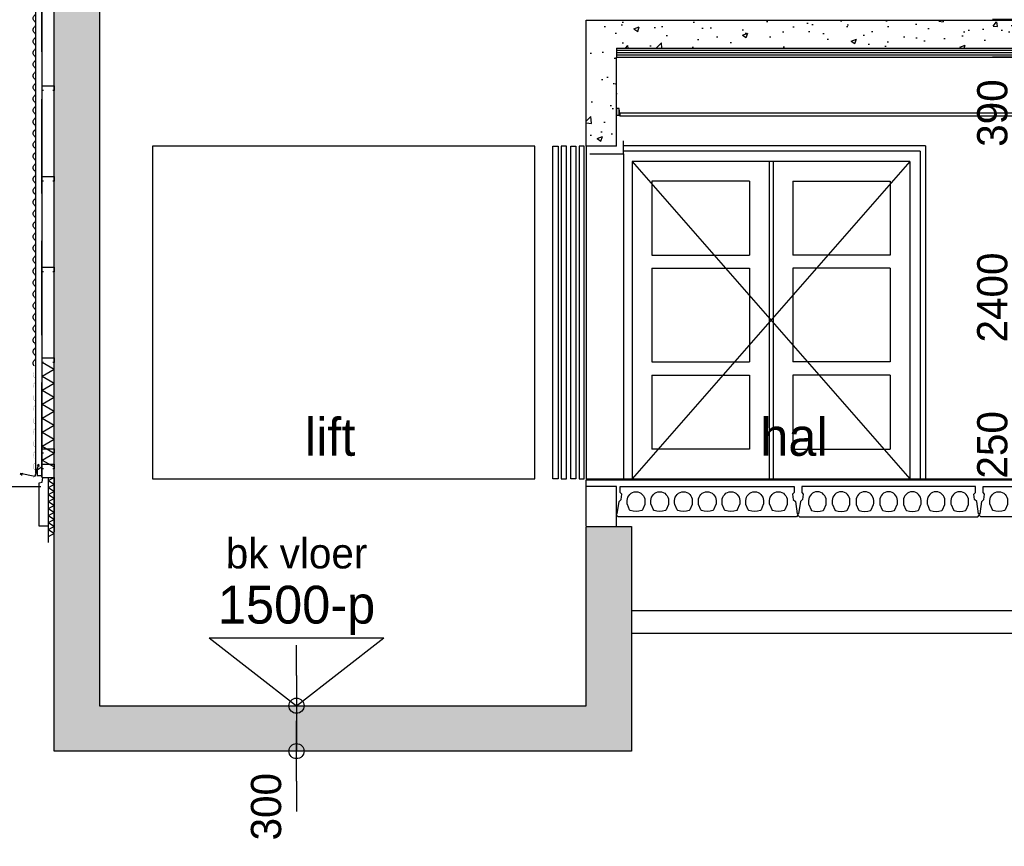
# Model space of a CAD drawing. Extents: x 0 to 140000, y 0 to 84100.
# Tile 87 of 105: x 105968 to 112482, y 43205 to 48672. Entities that reach past the tile are written whole.
import ezdxf
from ezdxf.enums import TextEntityAlignment as Align

# ---------------------------------------------------------------- set-up
doc = ezdxf.new("R2010")
doc.units = 0
doc.header["$LTSCALE"] = 100
doc.header["$MEASUREMENT"] = 0
doc.header["$PDMODE"] = 35
doc.header["$PDSIZE"] = 5
doc.linetypes.add('B0701', pattern=[9.375, 6.25, -3.125])
doc.layers.get('0').update_dxf_attribs({"linetype": 'CONTINUOUS'})
doc.layers.get('DEFPOINTS').update_dxf_attribs({"linetype": 'CONTINUOUS'})
for name, color, linetype in [('AA27K---_ISOLATIE', 1, 'CONTINUOUS'), ('AA28----_ARCEER', 2, 'CONTINUOUS'), ('AA28----_KONSTRUKTIE', 1, 'CONTINUOUS'), ('AA28MH--_METAAL', 1, 'CONTINUOUS'), ('AI31----_BUITENKOZIJN', 7, 'CONTINUOUS'), ('AL$8A---_HULPLIJNEN', 1, 'CONTINUOUS'), ('AL11----_GRONDWERK', 4, 'CONTINUOUS'), ('AL21XI--_HOUT', 7, 'CONTINUOUS'), ('AL23----_VLOEREN', 7, 'CONTINUOUS'), ('AL24G---_PREFABBETON', 2, 'CONTINUOUS'), ('AL27K---_ISOLATIE', 7, 'CONTINUOUS'), ('AL28----_KONSTRUKTIE', 3, 'CONTINUOUS'), ('AL28MH--_METAAL', 3, 'CONTINUOUS'), ('AL32----_BINNENKOZ', 7, 'CONTINUOUS'), ('AL41----_BUITENWANDA', 2, 'CONTINUOUS'), ('AL43----_ARCEER', 1, 'CONTINUOUS'), ('AL43----_VLOERAFW', 1, 'CONTINUOUS'), ('AL45----_PLAFONDAFW', 7, 'CONTINUOUS'), ('AL81----_INVVERKRSR', 7, 'CONTINUOUS'), ('AM$1A---_ALGEMEEN', 1, 'CONTINUOUS'), ('AT$1A---_ALGEMEEN', 7, 'CONTINUOUS')]:
    doc.layers.add(name, color=color, linetype=linetype)
doc.styles.add('00_10', font='B-GBP.shx', dxfattribs={"height": 12})
doc.styles.add('B-01', font='b-gbp')
doc.dimstyles.new('BV100-18', dxfattribs={"dimscale": 100, "dimtxt": 2, "dimasz": 2, "dimexe": 3, "dimexo": 3, "dimgap": 1, "dimtad": 1, "dimdec": 0, "dimzin": 0, "dimtxsty": 'B-01', "dimblk": 'TOD', "dimcen": 1, "dimdle": 1.25, "dimse1": 1, "dimse2": 1, "dimclrd": 1, "dimclre": 1, "dimclrt": 1, "dimazin": 3, "dimtfac": 0.5, "dimtdec": 0, "dimtix": 1, "dimtmove": 0, "dimatfit": 3, "dimtolj": 1, "dimtzin": 0})
pattern_1 = [(50, (0, 0), (358.6301, -31.3761), [37.5, -412.5]), (355, (0, 0), (-69.3757, 376.0961), [30, -330]), (100.4514, (29.9, -2.6), (289.2547, 344.7198), [31.8701, -350.5711]), (46.1842, (0, 100), (533.6205, -82.7595), [56.25, -618.75]), (96.6356, (44.47, 93.1), (467.3314, 487.059), [47.8051, -525.8565]), (351.1842, (0, 100), (467.331, 487.0593), [45, -495]), (21, (50, 75), (298.4535, -201.30945), [37.5, -412.5]), (326, (50, 75), (121.6577, 362.575), [30, -330]), (71.4514, (74.87, 58.22), (420.1113, 161.26525), [31.8701, -350.5711]), (37.5, (0, 0), (6.07993, 166.44693), [0, -326, 0, -335, 0, -331.25]), (7.5, (0, 0), (131.53477, 197.20586), [0, -191, 0, -318.5, 0, -126.25]), (327.5, (-111.5, 0), (266.91122, -11.27744), [0, -125, 0, -390, 0, -517.5]), (317.5, (-161.5, 0), (291.5931, 50.0525), [0, -162.5, 0, -259, 0, -367.5])]

# ---------------------------------------------------------------- blocks, each defined once
blk = doc.blocks.new('ARC880')
at = {"color": 0}
for q in [(-46.2, -40), (46.2, -40)]:
    blk.add_line((0, 40), q, dxfattribs=at)
blk = doc.blocks.new('TOD')
for p, q in [((0, -1), (0, 1)), ((-1, 0), (1, 0))]:
    blk.add_line(p, q)
blk.add_circle((0, 0), 0.25)
blk = doc.blocks.new('*D139')
at = {"color": 1, "linetype": 'BYBLOCK'}
for p, q in [((112604, 48874.7), (112604, 49074.7)), ((112604, 48674.7), (112604, 48424.7)), ((112604, 48674.7), (112604, 48424.7)), ((112604, 48224.7), (112604, 48024.7))]:
    blk.add_line(p, q, dxfattribs=at)
at = {"layer": 'DEFPOINTS', "color": 0, "linetype": 'BYBLOCK'}
for p in [(112404, 48674.7), (112604, 48424.7), (112604, 48424.7)]:
    blk.add_point(p, dxfattribs=at)
at = {"color": 1, "linetype": 'BYBLOCK', "xscale": 200, "yscale": 200, "zscale": 200}
for p, rotation in [((112604, 48674.7), 270), ((112604, 48424.7), 90)]:
    blk.add_blockref('TOD', p, dxfattribs=dict(at, rotation=rotation))
at = {"color": 1, "linetype": 'BYBLOCK', "insert": (112169.5, 49000.2), "char_height": 200, "attachment_point": 5, "rotation": 90, "style": 'B-01'}
blk.add_mtext('\\A1;250', dxfattribs=at)
blk = doc.blocks.new('*D140')
at = {"color": 1, "linetype": 'BYBLOCK'}
for p, q in [((112604, 48624.7), (112604, 48824.7)), ((112604, 48424.7), (112604, 48034.7)), ((112604, 48424.7), (112604, 48034.7)), ((112604, 47834.7), (112604, 47634.7))]:
    blk.add_line(p, q, dxfattribs=at)
at = {"layer": 'DEFPOINTS', "color": 0, "linetype": 'BYBLOCK'}
for p in [(112804, 48424.7), (112604, 48034.7), (112804, 48034.7)]:
    blk.add_point(p, dxfattribs=at)
at = {"color": 1, "linetype": 'BYBLOCK', "xscale": 200, "yscale": 200, "zscale": 200}
for p, rotation in [((112604, 48424.7), 270), ((112604, 48034.7), 90)]:
    blk.add_blockref('TOD', p, dxfattribs=dict(at, rotation=rotation))
at = {"color": 1, "linetype": 'BYBLOCK', "insert": (112404, 48054.5), "char_height": 200, "attachment_point": 5, "rotation": 90, "style": 'B-01'}
blk.add_mtext('\\A1;390', dxfattribs=at)
blk = doc.blocks.new('*D141')
at = {"color": 1, "linetype": 'BYBLOCK'}
blk.add_line((112604, 47834.7), (112604, 45834.7), dxfattribs=at)
at = {"layer": 'DEFPOINTS', "color": 0, "linetype": 'BYBLOCK'}
for p in [(112404, 48034.7), (112404, 45634.7), (112604, 45634.7)]:
    blk.add_point(p, dxfattribs=at)
at = {"color": 1, "linetype": 'BYBLOCK', "xscale": 200, "yscale": 200, "zscale": 200}
for p, rotation in [((112604, 48034.7), 90), ((112604, 45634.7), 270)]:
    blk.add_blockref('TOD', p, dxfattribs=dict(at, rotation=rotation))
at = {"color": 1, "linetype": 'BYBLOCK', "insert": (112404, 46834.7), "char_height": 200, "attachment_point": 5, "rotation": 90, "style": 'B-01'}
blk.add_mtext('\\A1;2400', dxfattribs=at)
blk = doc.blocks.new('*D142')
at = {"color": 1, "linetype": 'BYBLOCK'}
for p, q in [((112504, 45834.7), (112504, 46034.7)), ((112504, 45634.7), (112504, 45384.7)), ((112504, 45634.7), (112504, 45384.7)), ((112504, 45184.7), (112504, 44984.7))]:
    blk.add_line(p, q, dxfattribs=at)
at = {"layer": 'DEFPOINTS', "color": 0, "linetype": 'BYBLOCK'}
for p in [(112304, 45634.7), (112504, 45384.7), (112504, 45384.7)]:
    blk.add_point(p, dxfattribs=at)
at = {"color": 1, "linetype": 'BYBLOCK', "xscale": 200, "yscale": 200, "zscale": 200}
for p, rotation in [((112504, 45634.7), 270), ((112504, 45384.7), 90)]:
    blk.add_blockref('TOD', p, dxfattribs=dict(at, rotation=rotation))
at = {"color": 1, "linetype": 'BYBLOCK', "insert": (112304, 45860.2), "char_height": 200, "attachment_point": 5, "rotation": 90, "style": 'B-01'}
blk.add_mtext('\\A1;250', dxfattribs=at)
blk = doc.blocks.new('PEIL100')
at = {"layer": 'AL$8A---_HULPLIJNEN'}
for p, q in [((-577.4, 450), (0, 0)), ((-577.4, 450), (577.4, 450)), ((0, 0), (577.4, 450)), ((-577.4, 0), (577.4, 0))]:
    blk.add_line(p, q, dxfattribs=at)
at = {"color": 1, "linetype": 'BYBLOCK', "style": 'B-01'}
blk.add_attdef('$OMSCH', text='', height=200, dxfattribs=at).set_placement((0.5, 908.2), align=Align.CENTER)
at = {"color": 2, "linetype": 'BYBLOCK', "style": 'B-01'}
blk.add_attdef('$PEIL', text='', height=250, dxfattribs=at).set_placement((0.5, 543.4), align=Align.CENTER)
blk = doc.blocks.new('*D143')
at = {"color": 1, "linetype": 'BYBLOCK'}
for p, q in [((107799.3, 44334.7), (107799.3, 44534.7)), ((107799.3, 44134.7), (107799.3, 43834.7)), ((107799.3, 44134.7), (107799.3, 43834.7)), ((107799.3, 43634.7), (107799.3, 43434.7))]:
    blk.add_line(p, q, dxfattribs=at)
at = {"layer": 'DEFPOINTS', "color": 0, "linetype": 'BYBLOCK'}
for p in [(108421.1, 44134.7), (107799.3, 43834.7), (108428.8, 43834.7)]:
    blk.add_point(p, dxfattribs=at)
at = {"color": 1, "linetype": 'BYBLOCK', "xscale": 200, "yscale": 200, "zscale": 200}
for p, rotation in [((107799.3, 44134.7), 270), ((107799.3, 43834.7), 90)]:
    blk.add_blockref('TOD', p, dxfattribs=dict(at, rotation=rotation))
at = {"color": 1, "linetype": 'BYBLOCK', "insert": (107599.3, 43466.7), "char_height": 200, "attachment_point": 5, "rotation": 90, "style": 'B-01'}
blk.add_mtext('\\A1;300', dxfattribs=at)
blk = doc.blocks.new('N110200A_8790002')
blk.add_lwpolyline([(590, 0), (600, 10), (600, 20), (595, 20), (583.485281, 100.60303), (569.343146, 114.745166), (564.393398, 149.393398), (575, 160), (575, 200), (-575, 200), (-575, 160), (-564.393398, 149.393398), (-569.343146, 114.745166), (-583.485281, 100.60303), (-595, 20), (-600, 20), (-600, 10), (-590, 0)], close=True)
for points in [[(-529.5, 106.5), (-529.5, 86.873683, 0.099699), (-528.330573, 81.0672), (-513.225136, 45.08727, 0.216278), (-508.981623, 41.155233, 0.162058), (-433.018377, 41.155233, 0.216278), (-428.774864, 45.08727), (-413.669427, 81.0672, 0.099699), (-412.5, 86.873683), (-412.5, 106.5, 1)], [(-372.5, 106.5), (-372.5, 86.873683, 0.099699), (-371.330573, 81.0672), (-356.225136, 45.08727, 0.216278), (-351.981623, 41.155233, 0.162058), (-276.018377, 41.155233, 0.216278), (-271.774864, 45.08727), (-256.669427, 81.0672, 0.099699), (-255.5, 86.873683), (-255.5, 106.5, 1)], [(-215.5, 106.5), (-215.5, 86.873683, 0.099699), (-214.330573, 81.0672), (-199.225136, 45.08727, 0.216278), (-194.981623, 41.155233, 0.162058), (-119.018377, 41.155233, 0.216278), (-114.774864, 45.08727), (-99.669427, 81.0672, 0.099699), (-98.5, 86.873683), (-98.5, 106.5, 1)], [(-58.5, 106.5), (-58.5, 86.873683, 0.099699), (-57.330573, 81.0672), (-42.225136, 45.08727, 0.216278), (-37.981623, 41.155233, 0.162058), (37.981623, 41.155233, 0.216278), (42.225136, 45.08727), (57.330573, 81.0672, 0.099699), (58.5, 86.873683), (58.5, 106.5, 1)], [(98.5, 106.5), (98.5, 86.873683, 0.099699), (99.669427, 81.0672), (114.774864, 45.08727, 0.216278), (119.018377, 41.155233, 0.162058), (194.981623, 41.155233, 0.216278), (199.225136, 45.08727), (214.330573, 81.0672, 0.099699), (215.5, 86.873683), (215.5, 106.5, 1)], [(255.5, 106.5), (255.5, 86.873683, 0.099699), (256.669427, 81.0672), (271.774864, 45.08727, 0.216278), (276.018377, 41.155233, 0.162058), (351.981623, 41.155233, 0.216278), (356.225136, 45.08727), (371.330573, 81.0672, 0.099699), (372.5, 86.873683), (372.5, 106.5, 1)], [(412.5, 106.5), (412.5, 86.873683, 0.099699), (413.669427, 81.0672), (428.774864, 45.08727, 0.216278), (433.018377, 41.155233, 0.162058), (508.981623, 41.155233, 0.216278), (513.225136, 45.08727), (528.330573, 81.0672, 0.099699), (529.5, 86.873683), (529.5, 106.5, 1)]]:
    blk.add_lwpolyline(points, format="xyb", close=True)
blk = doc.blocks.new('ARC840')
at = {"color": 0}
for q in [(-23.1, -20), (23.1, -20)]:
    blk.add_line((0, 20), q, dxfattribs=at)

msp = doc.modelspace()

# ---------------------------------------------------------------- hatches: boundary and pattern name
at = {"layer": 'AA28----_ARCEER'}
h = msp.add_hatch(dxfattribs=at)
h.set_pattern_fill('AR-CONC', color=1, scale=50, style=0)
h.set_pattern_definition(pattern_1)
h.paths.add_polyline_path([(114404.7, 48669.7), (109916.7, 48669.7), (109716.7, 48669.7), (109716.7, 47834.7), (109916.7, 47834.7), (109916.7, 48424.7), (109916.7, 48484.7), (114504.7, 48484.7), (114504.7, 48564.6), (114404.7, 48564.6)])
at = {"layer": 'AA28----_KONSTRUKTIE'}
h = msp.add_hatch(dxfattribs=at)
h.set_pattern_fill('AR-CONC', color=256, scale=50, style=0)
h.set_pattern_definition(pattern_1)
h.paths.add_polyline_path([(106196.7, 51714.7), (106496.7, 51714.7), (106496.7, 44134.7), (109716.7, 44134.7), (109716.7, 45320.7), (110016.7, 45320.7), (110016.7, 43834.7), (106196.7, 43834.7)])

# ---------------------------------------------------------------- linework, layer by layer
at = {"color": 1}
msp.add_line((106116.7, 46406.5), (106196.7, 46360.3), dxfattribs=at)
at = {"layer": 'AA27K---_ISOLATIE'}
msp.add_line((106196.7, 45644.3), (106156.7, 45621.2), dxfattribs=at)
at = {"layer": 'AI31----_BUITENKOZIJN'}
msp.add_lwpolyline([(106096.7, 45321.8), (106096.7, 45608.6), (106117.7, 45613.6), (106121.7, 45643.6), (106156.7, 45643.6), (106156.7, 45321.8)], close=True, dxfattribs=at)
at = {"layer": 'AL$8A---_HULPLIJNEN'}
for p, q in [((110016.7, 44764.7), (114289.7, 44764.7)), ((110016.7, 44614.7), (120631.7, 44614.7))]:
    msp.add_line(p, q, dxfattribs=at)
at = {"layer": 'AL11----_GRONDWERK'}
msp.add_line((96371, 45584.7), (106108.7, 45584.7), dxfattribs=at)
at = {"layer": 'AL21XI--_HOUT'}
for points in [[(106086.7, 45675.3), (106074.7, 45675.3), (106074.7, 75234.7), (106166.7, 75234.7), (106166.7, 51810.8), (106163.8, 51810.8)], [(106116.5, 45647.4), (106116.5, 51713.9), (106113.8, 51714.7)]]:
    msp.add_lwpolyline(points, dxfattribs=at)
msp.add_lwpolyline([(106086.7, 45654.3), (106086.7, 45696.4), (106113.8, 45715.6), (106113.8, 45654.3)], close=True, dxfattribs=at)
at = {"layer": 'AL23----_VLOEREN', "color": 3}
for p, q in [((109916.7, 48484.7), (114504.7, 48484.7)), ((109916.7, 48424.7), (114504.7, 48424.7))]:
    msp.add_line(p, q, dxfattribs=at)
at = {"layer": 'AL23----_VLOEREN', "color": 8}
for p, q in [((109916.7, 48469.7), (114504.7, 48469.7)), ((109916.7, 48454.7), (114504.7, 48454.7)), ((109916.7, 48439.7), (114504.7, 48439.7))]:
    msp.add_line(p, q, dxfattribs=at)
at = {"layer": 'AL23----_VLOEREN'}
for p, q in [((109716.7, 45629.7), (114414.7, 45629.7)), ((109716.7, 45584.7), (109716.7, 45629.7))]:
    msp.add_line(p, q, dxfattribs=at)
at = {"layer": 'AL23----_VLOEREN', "color": 3}
msp.add_lwpolyline([(109916.7, 48669.7), (114404.7, 48669.7), (114404.7, 48564.6), (114504.7, 48564.6), (114504.7, 48424.7)], dxfattribs=at)
at = {"layer": 'AL24G---_PREFABBETON', "color": 1}
msp.add_line((109716.7, 47834.7), (109716.7, 45634.7), dxfattribs=at)
at = {"layer": 'AL27K---_ISOLATIE'}
msp.add_line((106156.7, 45643.6), (106196.7, 45643.6), dxfattribs=at)
for points in [[(106156.7, 45645.3), (106156.7, 45214.7)], [(106196.7, 45645.3), (106196.7, 45284.7)]]:
    msp.add_lwpolyline(points, dxfattribs=at)
at = {"layer": 'AL28----_KONSTRUKTIE'}
for p, q in [((109716.7, 47834.7), (109716.7, 48669.7)), ((109716.7, 48669.7), (109916.7, 48669.7)), ((109916.7, 48484.7), (109916.7, 48424.7)), ((109916.7, 47834.7), (109916.7, 48424.7)), ((109916.7, 47834.7), (109716.7, 47834.7)), ((109716.7, 45324.7), (109716.7, 45584.7)), ((109916.7, 45584.7), (109716.7, 45584.7)), ((109916.7, 45324.7), (109916.7, 45584.7))]:
    msp.add_line(p, q, dxfattribs=at)
msp.add_lwpolyline([(106196.7, 51714.7), (106496.7, 51714.7), (106496.7, 44134.7), (109716.7, 44134.7), (109716.7, 45320.7), (110016.7, 45320.7), (110016.7, 43834.7), (106196.7, 43834.7), (106196.7, 51714.7)], dxfattribs=at)
at = {"layer": 'AL28MH--_METAAL', "color": 2, "linetype": 'B0701'}
msp.add_line((106113.8, 45647.4), (106113.8, 51714.7), dxfattribs=at)
at = {"layer": 'AL28MH--_METAAL'}
for p, q in [((106093.5, 45732.8), (106069.1, 45650.8)), ((106093.5, 45732.8), (106083.7, 45721.3)), ((106093.5, 45732.8), (106095.8, 45717.3)), ((105972, 45671), (105989.8, 45671.9)), ((105972, 45671), (105984.5, 45659.9)), ((106069.1, 45650.8), (105972, 45671))]:
    msp.add_line(p, q, dxfattribs=at)
at = {"layer": 'AL28MH--_METAAL', "color": 1}
msp.add_lwpolyline([(106116.5, 45645.3), (106116.5, 51714.7)], dxfattribs=at)
at = {"layer": 'AL28MH--_METAAL', "color": 4}
for points in [[(106125.2, 48204.1), (106116.5, 48204.1), (106116.5, 48234.7), (106196.5, 48234.7), (106196.5, 48204.1), (106187.5, 48204.1)], [(106125.2, 47604.1), (106116.5, 47604.1), (106116.5, 47634.7), (106196.5, 47634.7), (106196.5, 47604.1), (106187.5, 47604.1)], [(106125.2, 47004.1), (106116.5, 47004.1), (106116.5, 47034.7), (106196.5, 47034.7), (106196.5, 47004.1), (106187.5, 47004.1)], [(106125.2, 46404.1), (106116.5, 46404.1), (106116.5, 46434.7), (106196.5, 46434.7), (106196.5, 46404.1), (106187.5, 46404.1)], [(106125.2, 45804.1), (106116.5, 45804.1), (106116.5, 45834.7), (106196.5, 45834.7), (106196.5, 45804.1), (106187.5, 45804.1)], [(106125.6, 45702.4), (106116.9, 45702.4), (106116.9, 45733.1), (106196.9, 45733.1), (106196.9, 45702.4), (106187.8, 45702.4)]]:
    msp.add_lwpolyline(points, dxfattribs=at)
at = {"layer": 'AL32----_BINNENKOZ', "color": 42}
for p, q in [((111961.7, 47838.7), (109963.9, 47838.7)), ((111961.7, 47838.7), (111961.7, 45634.7)), ((111924.7, 47801.7), (109963.9, 47801.7)), ((111924.7, 47801.7), (111924.7, 45634.7)), ((111857.7, 47734.7), (110020.7, 47734.7)), ((110020.7, 47734.7), (111857.7, 45634.7)), ((111857.7, 47734.7), (110020.7, 45634.7)), ((110020.7, 47734.7), (110020.7, 45634.7)), ((110925.7, 47734.7), (110925.7, 45634.7)), ((110952.7, 47734.7), (110952.7, 45634.7)), ((111857.7, 47734.7), (111857.7, 45634.7)), ((110795.7, 47604.7), (110150.7, 47604.7)), ((110150.7, 47604.7), (110150.7, 47115.7)), ((110795.7, 47604.7), (110795.7, 47115.7)), ((111082.7, 47604.7), (111727.7, 47604.7)), ((111082.7, 47604.7), (111082.7, 47115.7)), ((111727.7, 47604.7), (111727.7, 47115.7)), ((110150.7, 47115.7), (110795.7, 47115.7)), ((111727.7, 47115.7), (111082.7, 47115.7)), ((110150.7, 47027.7), (110795.7, 47027.7)), ((110150.7, 47027.7), (110150.7, 46408.7)), ((110795.7, 47027.7), (110795.7, 46408.7)), ((111727.7, 47027.7), (111082.7, 47027.7)), ((111082.7, 47027.7), (111082.7, 46408.7)), ((111727.7, 47027.7), (111727.7, 46408.7)), ((110150.7, 46408.7), (110795.7, 46408.7)), ((111727.7, 46408.7), (111082.7, 46408.7)), ((110150.7, 46320.7), (110795.7, 46320.7)), ((110150.7, 46320.7), (110150.7, 45831.7)), ((110795.7, 46320.7), (110795.7, 45831.7)), ((111727.7, 46320.7), (111082.7, 46320.7)), ((111082.7, 46320.7), (111082.7, 45831.7)), ((111727.7, 46320.7), (111727.7, 45831.7)), ((110795.7, 45831.7), (110150.7, 45831.7)), ((111082.7, 45831.7), (111727.7, 45831.7))]:
    msp.add_line(p, q, dxfattribs=at)
at = {"layer": 'AL41----_BUITENWANDA'}
for points in [[(106065.7, 48661.9, -0.474695), (106065.7, 48699.9, 0.474695), (106065.7, 48737.9, -0.474695), (106065.7, 48775.9, 0.474695), (106065.7, 48813.9, -0.474695), (106065.7, 48851.9, 0.474695), (106065.7, 48889.9, -0.474695), (106065.7, 48927.9, 0.474695), (106065.7, 48965.9, -0.474695), (106065.7, 49003.9, 0.474695), (106065.7, 49041.9, -0.474695), (106065.7, 49079.9, 0.474695), (106065.7, 49117.9, -0.474695), (106065.7, 49155.9, 0.474695), (106065.7, 49193.9, -0.474695), (106065.7, 49231.9, 0.474695), (106065.7, 49269.9, -0.474695), (106065.7, 49307.9, 0.474695), (106065.7, 49345.9, -0.474695), (106065.7, 49383.9, 0.474695), (106065.7, 49421.9, -0.474695)], [(106065.7, 47901.9, -0.474695), (106065.7, 47939.9, 0.474695), (106065.7, 47977.9, -0.474695), (106065.7, 48015.9, 0.474695), (106065.7, 48053.9, -0.474695), (106065.7, 48091.9, 0.474695), (106065.7, 48129.9, -0.474695), (106065.7, 48167.9, 0.474695), (106065.7, 48205.9, -0.474695), (106065.7, 48243.9, 0.474695), (106065.7, 48281.9, -0.474695), (106065.7, 48319.9, 0.474695), (106065.7, 48357.9, -0.474695), (106065.7, 48395.9, 0.474695), (106065.7, 48433.9, -0.474695), (106065.7, 48471.9, 0.474695), (106065.7, 48509.9, -0.474695), (106065.7, 48547.9, 0.474695), (106065.7, 48585.9, -0.474695), (106065.7, 48623.9, 0.474695), (106065.7, 48661.9, -0.474695)], [(106065.7, 47141.9, -0.474695), (106065.7, 47179.9, 0.474695), (106065.7, 47217.9, -0.474695), (106065.7, 47255.9, 0.474695), (106065.7, 47293.9, -0.474695), (106065.7, 47331.9, 0.474695), (106065.7, 47369.9, -0.474695), (106065.7, 47407.9, 0.474695), (106065.7, 47445.9, -0.474695), (106065.7, 47483.9, 0.474695), (106065.7, 47521.9, -0.474695), (106065.7, 47559.9, 0.474695), (106065.7, 47597.9, -0.474695), (106065.7, 47635.9, 0.474695), (106065.7, 47673.9, -0.474695), (106065.7, 47711.9, 0.474695), (106065.7, 47749.9, -0.474695), (106065.7, 47787.9, 0.474695), (106065.7, 47825.9, -0.474695), (106065.7, 47863.9, 0.474695), (106065.7, 47901.9, -0.474695)], [(106065.7, 46381.9, -0.474695), (106065.7, 46419.9, 0.474695), (106065.7, 46457.9, -0.474695), (106065.7, 46495.9, 0.474695), (106065.7, 46533.9, -0.474695), (106065.7, 46571.9, 0.474695), (106065.7, 46609.9, -0.474695), (106065.7, 46647.9, 0.474695), (106065.7, 46685.9, -0.474695), (106065.7, 46723.9, 0.474695), (106065.7, 46761.9, -0.474695), (106065.7, 46799.9, 0.474695), (106065.7, 46837.9, -0.474695), (106065.7, 46875.9, 0.474695), (106065.7, 46913.9, -0.474695), (106065.7, 46951.9, 0.474695), (106065.7, 46989.9, -0.474695), (106065.7, 47027.9, 0.474695), (106065.7, 47065.9, -0.474695), (106065.7, 47103.9, 0.474695), (106065.7, 47141.9, -0.474695)]]:
    msp.add_lwpolyline(points, format="xyb", dxfattribs=at)
at = {"layer": 'AL41----_BUITENWANDA', "const_width": 1}
msp.add_lwpolyline([(106060.7, 45654.3, -0.077063), (106065.7, 45659.9, 0.474695), (106065.7, 45697.9, -0.474695), (106065.7, 45735.9, 0.474695), (106065.7, 45773.9, -0.474695), (106065.7, 45811.9, 0.474695), (106065.7, 45849.9, -0.474695), (106065.7, 45887.9, 0.474695), (106065.7, 45925.9, -0.474695), (106065.7, 45963.9, 0.474695), (106065.7, 46001.9, -0.474695), (106065.7, 46039.9, 0.474695), (106065.7, 46077.9, -0.474695), (106065.7, 46115.9, 0.474695), (106065.7, 46153.9, -0.474695), (106065.7, 46191.9, 0.474695), (106065.7, 46229.9, -0.474695), (106065.7, 46267.9, 0.474695), (106065.7, 46305.9, -0.474695), (106065.7, 46343.9, 0.474695), (106065.7, 46381.9)], format="xyb", dxfattribs=at)
msp.add_lwpolyline([(106086.7, 45672.8), (106086.7, 45654.3), (106056.7, 45645.1), (106056.7, 45634.7), (106062.4, 45634.7)], dxfattribs=at)
at = {"layer": 'AL43----_ARCEER', "color": 1}
msp.add_line((106116.7, 45664.7), (106116.6, 45664.8), dxfattribs=at)
at = {"layer": 'AL43----_VLOERAFW', "color": 1, "linetype": 'CONTINUOUS'}
msp.add_line((109716.7, 45634.7), (114414.7, 45634.7), dxfattribs=at)
at = {"layer": 'AL45----_PLAFONDAFW'}
for p, q in [((109941.3, 48034.7), (109941.3, 48054.7)), ((112775.7, 48054.7), (109941.3, 48054.7)), ((112775.7, 48034.7), (109941.3, 48034.7))]:
    msp.add_line(p, q, dxfattribs=at)
msp.add_lwpolyline([(109916.7, 48039.7), (109934.7, 48039.7), (109934.7, 48084.7), (109916.7, 48084.7)], close=True, dxfattribs=at)
at = {"layer": 'AL45----_PLAFONDAFW', "const_width": 2}
msp.add_lwpolyline([(109938, 48073.8), (109938, 48032.1), (109958, 48032.1)], dxfattribs=at)
at = {"layer": 'AL81----_INVVERKRSR', "color": 1}
msp.add_line((109963.9, 47784.7), (109963.9, 45634.7), dxfattribs=at)
at = {"layer": 'AL81----_INVVERKRSR'}
for points in [[(106846.7, 45634.7), (109376.7, 45634.7), (109376.7, 47834.7), (106846.7, 47834.7)], [(109496.3, 47834.7), (109530.4, 47834.7), (109530.4, 45634.7), (109496.3, 45634.7)], [(109550.8, 45634.7), (109584.9, 45634.7), (109584.9, 47834.7), (109550.8, 47834.7)], [(109648.5, 45634.7), (109614.4, 45634.7), (109614.4, 47834.7), (109648.5, 47834.7)], [(109703.1, 47834.7), (109669, 47834.7), (109669, 45634.7), (109703.1, 45634.7)]]:
    msp.add_lwpolyline(points, close=True, dxfattribs=at)
msp.add_lwpolyline([(109739.8, 47784.7), (109963.9, 47784.7), (109963.9, 47871.9)], dxfattribs=at)

# ---------------------------------------------------------------- block references
msp.add_blockref('PEIL100', (107799.3, 44134.7)).add_auto_attribs({'$PEIL': '1500-p', '$OMSCH': 'bk vloer'})
at = {"layer": 'AA27K---_ISOLATIE', "rotation": 269.9999999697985}
for p in [(106176.7, 45598.1), (106176.7, 45551.9), (106176.7, 45505.7), (106176.7, 45459.5), (106176.7, 45413.3), (106176.7, 45367.2), (106176.7, 45321)]:
    msp.add_blockref('ARC840', p, dxfattribs=at)
at = {"layer": 'AA27K---_ISOLATIE', "xscale": -1, "rotation": 270.0000000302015}
msp.add_blockref('ARC840', (106176.7, 45274.8), dxfattribs=at)
at = {"layer": 'AA28MH--_METAAL', "xscale": -1, "rotation": 90}
for p in [(106156.7, 46314.1), (106156.7, 46221.8), (106156.7, 46129.4), (106156.7, 46037), (106156.7, 45944.6), (106156.7, 45852.3), (106156.7, 45759.9)]:
    msp.add_blockref('ARC880', p, dxfattribs=at)
at = {"layer": 'AL23----_VLOEREN', "xscale": -1}
for p in [(110516.7, 45384.7), (112916.7, 45384.7)]:
    msp.add_blockref('N110200A_8790002', p, dxfattribs=at)
at = {"layer": 'AL23----_VLOEREN'}
msp.add_blockref('N110200A_8790002', (111716.7, 45384.7), dxfattribs=at)

# ---------------------------------------------------------------- texts
at = {"layer": 'AT$1A---_ALGEMEEN', "color": 2, "style": '00_10'}
for s, p in [('lift', (107855.2, 45787.7)), ('hal', (110867.6, 45787.7)), ('hal', (110867.6, 45787.7))]:
    msp.add_text(s, height=250, dxfattribs=at).set_placement(p)

# ---------------------------------------------------------------- dimensions: what is measured, and where the dimension line sits
at = {"layer": 'AM$1A---_ALGEMEEN'}
for base, p1, p2, picture, middle in [((112604, 48424.7), (112404, 48674.7), (112604, 48424.7), '*D139', (112169.5, 49000.2)), ((112604, 48034.7), (112804, 48424.7), (112804, 48034.7), '*D140', (112404, 48054.5)), ((107799.3, 43834.7), (108421.1, 44134.7), (108428.8, 43834.7), '*D143', (107599.3, 43466.7))]:
    dim = msp.add_linear_dim(base=base, p1=p1, p2=p2, angle=90, dimstyle='BV100-18', dxfattribs=at)
    dim.commit()
    dim.dimension.update_dxf_attribs({"geometry": picture, "text_midpoint": middle, "dimtype": 160})
dim = msp.add_linear_dim(base=(112604, 45634.7), p1=(112404, 48034.7), p2=(112404, 45634.7), angle=90, dimstyle='BV100-18', dxfattribs=at)
dim.commit()
dim.dimension.update_dxf_attribs({"geometry": '*D141', "text_midpoint": (112404, 46834.7)})
dim = msp.add_linear_dim(base=(112604, 45384.7), p1=(112404, 45634.7), p2=(112604, 45384.7), angle=90, dimstyle='BV100-18', dxfattribs=at)
dim.commit()
dim.dimension.update_dxf_attribs({"geometry": '*D142', "text_midpoint": (112404, 45860.2), "dimtype": 160, "insert": (100, 0)})

doc.saveas('drawing.dxf')
